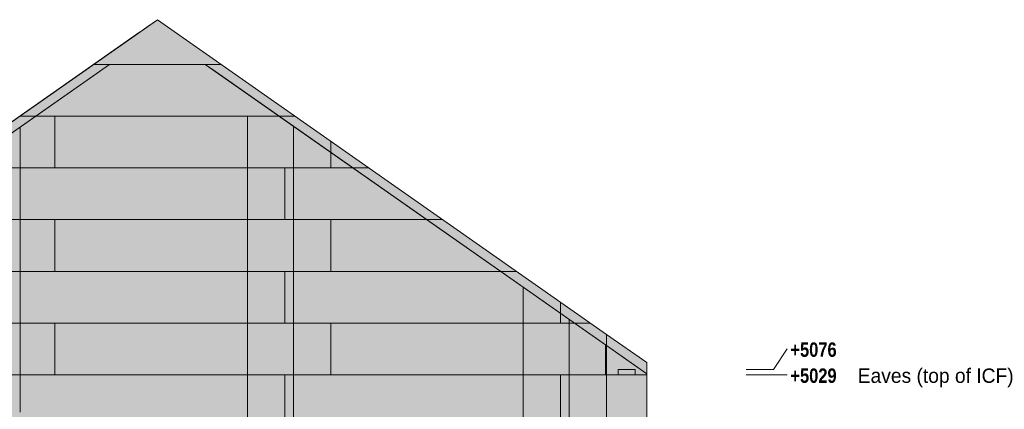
# Model space of a CAD drawing. Header units: millimetres. Extents: x 17 to 413, y 4 to 292.
# Tile 78 of 80: x 221 to 308, y 175 to 210. Entities that reach past the tile are written whole.
import ezdxf

# ---------------------------------------------------------------- set-up
doc = ezdxf.new("R2010")
doc.units = ezdxf.units.MM
for name, color, linetype in [('FILL-EPS', 7, 'Continuous'), ('FILL-LIGHT', 7, 'Continuous'), ('LINE-C_2E8C94', 7, 'Continuous'), ('LINE-C_337880', 7, 'Continuous'), ('LINE-STEEL', 7, 'Continuous'), ('LINE-STEEL_GREY', 7, 'Continuous'), ('TEXT-STEEL', 7, 'Continuous')]:
    doc.layers.add(name, color=color, linetype=linetype)
doc.styles.add('OpenSansCondensed-Bold', font='OpenSansCondensed-Bold.ttf')

msp = doc.modelspace()

# ---------------------------------------------------------------- hatches: boundary and pattern name
at = {"layer": 'FILL-EPS', "true_color": 0xccffff}
h = msp.add_hatch(color=256, dxfattribs=at)
h.dxf.hatch_style = 1
h.paths.add_polyline_path([(193.778, 155.379), (193.793, 155.382), (193.793, 181.819), (193.78, 181.81), (193.864, 181.869), (231.923, 208.518), (231.923, 208.518), (231.937, 208.528), (231.937, 208.528), (232.566, 208.968), (233.5, 209.622), (233.5, 209.622), (273.207, 181.819), (273.207, 181.819), (273.207, 181.819), (273.207, 181.819), (273.207, 155.382), (193.793, 155.382), (193.793, 155.382), (193.793, 155.382), (193.793, 155.382), (193.793, 155.382), (193.778, 155.379)])
h = msp.add_hatch(color=256, dxfattribs=at)
h.dxf.hatch_style = 1
h.paths.add_polyline_path([(193.793, 155.382), (193.793, 181.819), (233.5, 209.622), (233.5, 209.622), (233.5, 209.622), (233.5, 209.622), (233.5, 209.622), (273.207, 181.819), (273.207, 155.382), (273.207, 155.382), (273.207, 155.382), (273.207, 155.382)])
h = msp.add_hatch(color=256, dxfattribs=at)
h.dxf.hatch_style = 1
h.paths.add_polyline_path([(193.796, 155.382), (193.796, 180.832), (229.274, 205.674), (237.726, 205.674), (273.204, 180.832), (273.204, 155.382)])
h.paths.add_polyline_path([(215.933, 174.949), (215.933, 164.276), (222.938, 164.276), (222.938, 174.949)], flags=0)
h = msp.add_hatch(color=256, dxfattribs=at)
h.dxf.hatch_style = 1
h.paths.add_polyline_path([(193.796, 155.382), (193.796, 180.832), (193.796, 180.832), (193.896, 180.901), (193.896, 180.901), (193.896, 180.901), (193.896, 180.901), (229.274, 205.674), (229.274, 205.674), (229.274, 205.674), (237.726, 205.674), (237.726, 205.674), (238.335, 205.247), (273.105, 180.901), (273.105, 180.901), (273.204, 180.832), (273.204, 178.242), (273.204, 178.242), (273.204, 155.382), (273.204, 155.382)])
h.paths.add_polyline_path([(223.188, 164.276), (223.188, 175.199), (215.683, 175.199), (215.683, 164.276)], flags=0)
h = msp.add_hatch(color=256, dxfattribs=at)
h.dxf.hatch_style = 1
h.paths.add_polyline_path([(193.796, 155.382), (193.796, 178.242), (193.896, 178.242), (193.896, 180.901), (193.896, 180.901), (193.896, 180.901), (228.665, 205.247), (228.665, 205.247), (228.665, 205.247), (229.274, 205.674), (237.726, 205.674), (237.726, 205.674), (273.105, 180.901), (273.105, 180.901), (273.105, 178.242), (273.12, 178.246), (273.121, 178.242), (273.204, 178.242), (273.204, 155.382), (273.204, 155.382), (193.796, 155.382), (193.796, 155.382), (193.796, 155.382)])
h.paths.add_polyline_path([(215.703, 175.197), (215.688, 175.199), (215.688, 164.276), (223.193, 164.276), (223.193, 175.199), (215.704, 175.199)], flags=0)
h = msp.add_hatch(color=256, dxfattribs=at)
h.dxf.hatch_style = 1
h.paths.add_polyline_path([(193.796, 155.382), (193.796, 180.832), (193.796, 180.832), (193.796, 180.832), (193.796, 180.832), (193.796, 180.832), (193.796, 180.832), (193.796, 180.832), (229.274, 205.674), (229.274, 205.674), (229.274, 205.674), (229.274, 205.674), (237.726, 205.674), (237.726, 205.674), (237.726, 205.674), (237.726, 205.674), (273.204, 180.832), (273.204, 155.382)])
h.paths.add_polyline_path([(215.938, 174.949), (215.938, 164.276), (222.943, 164.276), (222.943, 174.949)], flags=0)
h = msp.add_hatch(color=256, dxfattribs=at)
h.dxf.hatch_style = 1
h.paths.add_polyline_path([(273.207, 181.819), (276.763, 179.329), (276.763, 178.242), (273.207, 178.242)])
h = msp.add_hatch(color=256, dxfattribs=at)
h.dxf.hatch_style = 1
h.paths.add_polyline_path([(273.207, 181.819), (276.763, 179.329), (276.763, 178.242), (273.207, 178.242)])
h = msp.add_hatch(color=256, dxfattribs=at)
h.dxf.hatch_style = 1
h.paths.add_polyline_path([(273.105, 178.242), (273.105, 178.242), (273.105, 178.242), (273.105, 180.901), (273.204, 180.832), (273.204, 178.242)])
h = msp.add_hatch(color=256, dxfattribs=at)
h.dxf.hatch_style = 1
h.paths.add_polyline_path([(273.2, 180.847), (273.2, 180.847), (273.201, 180.848), (273.202, 180.848), (273.204, 180.832), (276.763, 178.34), (276.763, 170.069), (276.763, 170.069), (276.763, 155.382), (276.763, 155.382), (273.204, 155.382), (273.204, 180.832), (273.204, 180.832), (273.204, 180.832), (273.204, 180.832), (273.204, 180.832), (273.199, 180.847)])
h = msp.add_hatch(color=256, dxfattribs=at)
h.dxf.hatch_style = 1
h.paths.add_polyline_path([(273.204, 155.382), (273.204, 180.832), (276.763, 178.34), (276.763, 170.088), (276.763, 170.084), (276.763, 155.382)])
h = msp.add_hatch(color=256, dxfattribs=at)
h.dxf.hatch_style = 1
h.paths.add_polyline_path([(273.204, 155.372), (273.204, 178.242), (273.204, 178.242), (273.204, 178.242), (273.204, 180.832), (273.204, 180.832), (273.204, 180.832), (273.204, 180.832), (276.763, 178.34), (276.763, 178.246), (276.763, 178.242), (276.763, 178.242), (276.763, 170.094), (276.763, 170.079), (276.763, 170.075), (276.763, 155.382), (273.207, 155.382)])
h = msp.add_hatch(color=256, dxfattribs=at)
h.dxf.hatch_style = 1
h.paths.add_polyline_path([(273.204, 178.242), (273.204, 180.832), (275, 179.574), (276.763, 178.34), (276.763, 178.34), (276.763, 178.242), (273.204, 178.242)])
h = msp.add_hatch(color=256, dxfattribs=at)
h.dxf.hatch_style = 1
h.paths.add_polyline_path([(273.203, 155.366), (273.203, 155.366), (273.204, 155.372), (273.204, 155.378), (273.204, 155.382), (273.204, 178.242), (273.207, 178.242), (273.207, 178.246), (273.207, 178.242), (276.763, 178.242), (276.763, 170.098), (276.763, 170.094), (276.763, 170.088), (276.763, 170.084), (276.763, 155.382), (273.207, 155.382), (273.204, 155.366), (273.204, 155.366), (273.203, 155.366)])
h = msp.add_hatch(color=256, dxfattribs=at)
h.dxf.hatch_style = 1
h.paths.add_polyline_path([(273.207, 155.382), (273.207, 155.382), (273.207, 178.242), (276.763, 178.242), (276.763, 155.382), (273.207, 155.382)])
h = msp.add_hatch(color=256, dxfattribs=at)
h.dxf.hatch_style = 1
h.paths.add_polyline_path([(273.207, 178.242), (276.763, 178.242), (276.763, 155.382), (276.763, 155.382), (276.763, 155.382), (273.207, 155.382)])
at = {"layer": 'FILL-LIGHT', "true_color": 0xd9d9d9}
h = msp.add_hatch(color=256, dxfattribs=at)
h.dxf.hatch_style = 1
h.paths.add_polyline_path([(274.247, 178.242), (274.247, 178.71), (275.747, 178.71), (275.747, 178.71), (275.747, 178.242), (274.247, 178.242)])
h = msp.add_hatch(color=256, dxfattribs=at)
h.dxf.hatch_style = 1
h.paths.add_polyline_path([(274.247, 178.71), (274.247, 178.71), (275.747, 178.71), (275.747, 178.242), (275.747, 178.242), (274.247, 178.242)])
h = msp.add_hatch(color=256, dxfattribs=at)
h.dxf.hatch_style = 1
h.paths.add_polyline_path([(274.247, 178.242), (274.247, 178.71), (275.747, 178.71), (275.747, 178.71), (275.747, 178.242), (274.247, 178.242)])
h = msp.add_hatch(color=256, dxfattribs=at)
h.dxf.hatch_style = 1
h.paths.add_polyline_path([(274.247, 178.71), (274.247, 178.71), (275.747, 178.71), (275.747, 178.242), (275.747, 178.242), (274.247, 178.242)])

# ---------------------------------------------------------------- linework, layer by layer
at = {"layer": 'LINE-C_2E8C94', "lineweight": 5}
for points in [[(193.778, 155.379), (193.793, 155.382), (193.793, 181.819), (193.78, 181.81), (193.864, 181.869), (231.923, 208.518), (231.923, 208.518), (231.937, 208.528), (231.937, 208.528), (232.566, 208.968), (233.5, 209.622), (233.5, 209.622), (273.207, 181.819), (273.207, 181.819), (273.207, 181.819), (273.207, 181.819), (273.207, 155.382), (193.793, 155.382), (193.793, 155.382), (193.793, 155.382), (193.793, 155.382), (193.793, 155.382), (193.778, 155.379)], [(193.793, 155.382), (193.793, 181.819), (233.5, 209.622), (233.5, 209.622), (233.5, 209.622), (233.5, 209.622), (233.5, 209.622), (273.207, 181.819), (273.207, 155.382), (273.207, 155.382), (273.207, 155.382), (273.207, 155.382)], [(193.796, 155.382), (193.796, 180.832), (229.274, 205.674), (237.726, 205.674), (273.204, 180.832), (273.204, 155.382)], [(193.796, 155.382), (193.796, 180.832), (193.796, 180.832), (193.896, 180.901), (193.896, 180.901), (193.896, 180.901), (193.896, 180.901), (229.274, 205.674), (229.274, 205.674), (229.274, 205.674), (237.726, 205.674), (237.726, 205.674), (238.335, 205.247), (273.105, 180.901), (273.105, 180.901), (273.204, 180.832), (273.204, 178.242), (273.204, 178.242), (273.204, 155.382), (273.204, 155.382)], [(193.796, 155.382), (193.796, 178.242), (193.896, 178.242), (193.896, 180.901), (193.896, 180.901), (193.896, 180.901), (228.665, 205.247), (228.665, 205.247), (228.665, 205.247), (229.274, 205.674), (237.726, 205.674), (237.726, 205.674), (273.105, 180.901), (273.105, 180.901), (273.105, 178.242), (273.12, 178.246), (273.121, 178.242), (273.204, 178.242), (273.204, 155.382), (273.204, 155.382), (193.796, 155.382), (193.796, 155.382), (193.796, 155.382)], [(193.796, 155.382), (193.796, 180.832), (193.796, 180.832), (193.796, 180.832), (193.796, 180.832), (193.796, 180.832), (193.796, 180.832), (193.796, 180.832), (229.274, 205.674), (229.274, 205.674), (229.274, 205.674), (229.274, 205.674), (237.726, 205.674), (237.726, 205.674), (237.726, 205.674), (237.726, 205.674), (273.204, 180.832), (273.204, 155.382)], [(273.207, 181.819), (276.763, 179.329), (276.763, 178.242), (273.207, 178.242)], [(273.207, 181.819), (276.763, 179.329), (276.763, 178.242), (273.207, 178.242)], [(273.105, 178.242), (273.105, 178.242), (273.105, 178.242), (273.105, 180.901), (273.204, 180.832), (273.204, 178.242)], [(273.2, 180.847), (273.2, 180.847), (273.201, 180.848), (273.202, 180.848), (273.204, 180.832), (276.763, 178.34), (276.763, 170.069), (276.763, 170.069), (276.763, 155.382), (276.763, 155.382), (273.204, 155.382), (273.204, 180.832), (273.204, 180.832), (273.204, 180.832), (273.204, 180.832), (273.204, 180.832), (273.199, 180.847)], [(273.204, 155.382), (273.204, 180.832), (276.763, 178.34), (276.763, 170.088), (276.763, 170.084), (276.763, 155.382)], [(273.204, 155.372), (273.204, 178.242), (273.204, 178.242), (273.204, 178.242), (273.204, 180.832), (273.204, 180.832), (273.204, 180.832), (273.204, 180.832), (276.763, 178.34), (276.763, 178.246), (276.763, 178.242), (276.763, 178.242), (276.763, 170.094), (276.763, 170.079), (276.763, 170.075), (276.763, 155.382), (273.207, 155.382)], [(273.204, 178.242), (273.204, 180.832), (275, 179.574), (276.763, 178.34), (276.763, 178.34), (276.763, 178.242), (273.204, 178.242)], [(273.203, 155.366), (273.203, 155.366), (273.204, 155.372), (273.204, 155.378), (273.204, 155.382), (273.204, 178.242), (273.207, 178.242), (273.207, 178.246), (273.207, 178.242), (276.763, 178.242), (276.763, 170.098), (276.763, 170.094), (276.763, 170.088), (276.763, 170.084), (276.763, 155.382), (273.207, 155.382), (273.204, 155.366), (273.204, 155.366), (273.203, 155.366)], [(273.207, 155.382), (273.207, 155.382), (273.207, 178.242), (276.763, 178.242), (276.763, 155.382), (273.207, 155.382)], [(273.207, 178.242), (276.763, 178.242), (276.763, 155.382), (276.763, 155.382), (276.763, 155.382), (273.207, 155.382)]]:
    msp.add_lwpolyline(points, close=True, dxfattribs=at)
at = {"layer": 'LINE-C_337880', "lineweight": 5}
for p, q in [((227.879, 205.674), (239.121, 205.674)), ((227.879, 205.674), (239.121, 205.674)), ((221.349, 201.102), (224.439, 201.102)), ((221.349, 201.102), (224.439, 201.102)), ((222.762, 201.102), (241.457, 201.102)), ((222.762, 201.102), (241.457, 201.102)), ((222.762, 201.102), (244.238, 201.102)), ((222.762, 201.102), (244.238, 201.102)), ((224.439, 196.53), (224.439, 201.102)), ((224.439, 201.102), (245.651, 201.102)), ((224.439, 196.53), (224.439, 201.102)), ((224.439, 201.102), (245.651, 201.102)), ((241.457, 196.53), (241.457, 201.102)), ((241.457, 201.102), (244.238, 201.102)), ((241.457, 196.53), (241.457, 201.102)), ((241.457, 201.102), (244.238, 201.102)), ((245.521, 196.53), (245.521, 200.204)), ((245.521, 196.53), (245.521, 200.204)), ((221.356, 196.53), (221.356, 200.117)), ((221.356, 196.53), (221.356, 200.117)), ((248.823, 196.53), (248.823, 198.881)), ((248.823, 196.53), (248.823, 198.881)), ((220.375, 196.53), (224.439, 196.53)), ((220.375, 196.53), (224.439, 196.53)), ((221.184, 196.53), (241.457, 196.53)), ((221.184, 196.53), (241.457, 196.53)), ((221.356, 191.958), (221.356, 196.53)), ((221.356, 196.53), (241.457, 196.53)), ((221.356, 191.958), (221.356, 196.53)), ((221.356, 196.53), (241.457, 196.53)), ((224.439, 196.53), (244.759, 196.53)), ((224.439, 196.53), (244.759, 196.53)), ((241.457, 196.53), (245.521, 196.53)), ((241.457, 196.53), (245.521, 196.53)), ((241.457, 191.958), (241.457, 196.53)), ((241.457, 196.53), (245.521, 196.53)), ((241.457, 191.958), (241.457, 196.53)), ((241.457, 196.53), (245.521, 196.53)), ((244.759, 191.958), (244.759, 196.53)), ((244.759, 196.53), (248.823, 196.53)), ((244.759, 191.958), (244.759, 196.53)), ((244.759, 196.53), (248.823, 196.53)), ((245.521, 191.958), (245.521, 196.53)), ((245.521, 196.53), (250.767, 196.53)), ((245.521, 191.958), (245.521, 196.53)), ((245.521, 196.53), (250.767, 196.53)), ((245.521, 196.53), (250.767, 196.53)), ((245.521, 196.53), (250.767, 196.53)), ((248.823, 196.53), (252.18, 196.53)), ((248.823, 196.53), (252.18, 196.53)), ((220.375, 191.958), (224.439, 191.958)), ((220.375, 191.958), (224.439, 191.958)), ((221.184, 191.958), (241.457, 191.958)), ((221.184, 191.958), (241.457, 191.958)), ((221.356, 187.386), (221.356, 191.958)), ((221.356, 191.958), (241.457, 191.958)), ((221.356, 187.386), (221.356, 191.958)), ((221.356, 191.958), (241.457, 191.958)), ((224.439, 187.386), (224.439, 191.958)), ((224.439, 191.958), (244.759, 191.958)), ((224.439, 187.386), (224.439, 191.958)), ((224.439, 191.958), (244.759, 191.958)), ((241.457, 187.386), (241.457, 191.958)), ((241.457, 191.958), (245.521, 191.958)), ((241.457, 187.386), (241.457, 191.958)), ((241.457, 191.958), (245.521, 191.958)), ((241.457, 191.958), (245.521, 191.958)), ((241.457, 191.958), (245.521, 191.958)), ((244.759, 191.958), (248.823, 191.958)), ((244.759, 191.958), (248.823, 191.958)), ((245.521, 191.958), (257.297, 191.958)), ((245.521, 191.958), (257.297, 191.958)), ((245.521, 187.386), (245.521, 191.958)), ((245.521, 191.958), (257.297, 191.958)), ((245.521, 187.386), (245.521, 191.958)), ((245.521, 191.958), (257.297, 191.958)), ((248.823, 187.386), (248.823, 191.958)), ((248.823, 191.958), (258.71, 191.958)), ((248.823, 187.386), (248.823, 191.958)), ((248.823, 191.958), (258.71, 191.958)), ((220.375, 187.386), (224.439, 187.386)), ((220.375, 187.386), (224.439, 187.386)), ((221.184, 187.386), (241.457, 187.386)), ((221.184, 187.386), (241.457, 187.386)), ((221.356, 182.814), (221.356, 187.386)), ((221.356, 187.386), (241.457, 187.386)), ((221.356, 182.814), (221.356, 187.386)), ((221.356, 187.386), (241.457, 187.386)), ((224.439, 187.386), (244.759, 187.386)), ((224.439, 187.386), (244.759, 187.386)), ((241.457, 187.386), (245.521, 187.386)), ((241.457, 187.386), (245.521, 187.386)), ((241.457, 182.814), (241.457, 187.386)), ((241.457, 187.386), (245.521, 187.386)), ((241.457, 182.814), (241.457, 187.386)), ((241.457, 187.386), (245.521, 187.386)), ((244.759, 182.814), (244.759, 187.386)), ((244.759, 187.386), (248.823, 187.386)), ((244.759, 182.814), (244.759, 187.386)), ((244.759, 187.386), (248.823, 187.386)), ((245.521, 182.814), (245.521, 187.386)), ((245.521, 187.386), (263.826, 187.386)), ((245.521, 182.814), (245.521, 187.386)), ((245.521, 187.386), (263.826, 187.386)), ((245.521, 187.386), (263.826, 187.386)), ((245.521, 187.386), (263.826, 187.386)), ((248.823, 187.386), (265.239, 187.386)), ((248.823, 187.386), (265.239, 187.386)), ((265.841, 182.814), (265.841, 185.976)), ((265.841, 182.814), (265.841, 185.976)), ((269.143, 182.814), (269.143, 184.653)), ((269.143, 182.814), (269.143, 184.653)), ((220.375, 182.814), (224.439, 182.814)), ((220.375, 182.814), (224.439, 182.814)), ((221.184, 182.814), (241.457, 182.814)), ((221.184, 182.814), (241.457, 182.814)), ((221.356, 178.242), (221.356, 182.814)), ((221.356, 182.814), (241.457, 182.814)), ((221.356, 178.242), (221.356, 182.814)), ((221.356, 182.814), (241.457, 182.814)), ((224.439, 178.242), (224.439, 182.814)), ((224.439, 182.814), (244.759, 182.814)), ((224.439, 178.242), (224.439, 182.814)), ((224.439, 182.814), (244.759, 182.814)), ((241.457, 178.242), (241.457, 182.814)), ((241.457, 182.814), (245.521, 182.814)), ((241.457, 178.242), (241.457, 182.814)), ((241.457, 182.814), (245.521, 182.814)), ((241.457, 182.814), (245.521, 182.814)), ((241.457, 182.814), (245.521, 182.814)), ((244.759, 182.814), (248.823, 182.814)), ((244.759, 182.814), (248.823, 182.814)), ((245.521, 182.814), (265.841, 182.814)), ((245.521, 182.814), (265.841, 182.814)), ((245.521, 178.242), (245.521, 182.814)), ((245.521, 182.814), (265.841, 182.814)), ((245.521, 178.242), (245.521, 182.814)), ((245.521, 182.814), (265.841, 182.814)), ((248.823, 178.242), (248.823, 182.814)), ((248.823, 182.814), (269.143, 182.814)), ((248.823, 178.242), (248.823, 182.814)), ((248.823, 182.814), (269.143, 182.814)), ((265.841, 178.242), (265.841, 182.814)), ((265.841, 182.814), (269.905, 182.814)), ((265.841, 178.242), (265.841, 182.814)), ((265.841, 182.814), (269.905, 182.814)), ((265.841, 182.814), (269.905, 182.814)), ((265.841, 182.814), (269.905, 182.814)), ((269.143, 182.814), (271.769, 182.814)), ((269.143, 182.814), (271.769, 182.814)), ((269.905, 182.814), (269.905, 183.13)), ((269.905, 182.814), (269.905, 183.13)), ((269.905, 182.814), (270.356, 182.814)), ((269.905, 182.814), (270.356, 182.814)), ((269.905, 178.242), (269.905, 182.814)), ((269.905, 182.814), (270.356, 182.814)), ((269.905, 178.242), (269.905, 182.814)), ((269.905, 182.814), (270.356, 182.814)), ((220.375, 178.242), (224.439, 178.242)), ((220.375, 178.242), (224.439, 178.242)), ((221.184, 178.242), (241.457, 178.242)), ((221.184, 178.242), (241.457, 178.242)), ((221.356, 178.242), (241.457, 178.242)), ((221.356, 174.959), (221.356, 178.242)), ((221.356, 178.242), (241.457, 178.242)), ((221.356, 175.209), (221.356, 178.242)), ((224.439, 178.242), (244.759, 178.242)), ((224.439, 178.242), (244.759, 178.242)), ((241.457, 178.242), (245.521, 178.242)), ((241.457, 178.242), (245.521, 178.242)), ((241.457, 173.67), (241.457, 178.242)), ((241.457, 178.242), (245.521, 178.242)), ((241.457, 173.67), (241.457, 178.242)), ((241.457, 178.242), (245.521, 178.242)), ((244.759, 173.67), (244.759, 178.242)), ((244.759, 178.242), (248.823, 178.242)), ((244.759, 173.67), (244.759, 178.242)), ((244.759, 178.242), (248.823, 178.242)), ((245.521, 173.67), (245.521, 178.242)), ((245.521, 178.242), (265.841, 178.242)), ((245.521, 173.67), (245.521, 178.242)), ((245.521, 178.242), (265.841, 178.242)), ((245.521, 178.242), (265.841, 178.242)), ((245.521, 178.242), (265.841, 178.242)), ((248.823, 178.242), (269.143, 178.242)), ((248.823, 178.242), (269.143, 178.242)), ((265.841, 178.242), (269.905, 178.242)), ((265.841, 178.242), (269.905, 178.242)), ((265.841, 173.67), (265.841, 178.242)), ((265.841, 178.242), (269.905, 178.242)), ((265.841, 173.67), (265.841, 178.242)), ((265.841, 178.242), (269.905, 178.242)), ((269.143, 173.67), (269.143, 178.242)), ((269.143, 178.242), (273.197, 178.242)), ((269.143, 173.67), (269.143, 178.242)), ((269.143, 178.242), (273.197, 178.242)), ((269.905, 173.67), (269.905, 178.242)), ((269.905, 178.242), (273.194, 178.242)), ((269.905, 173.67), (269.905, 178.242)), ((269.905, 178.242), (273.194, 178.242)), ((269.905, 178.242), (273.095, 178.242)), ((269.905, 178.242), (273.194, 178.242)), ((273.214, 178.242), (276.753, 178.242)), ((273.214, 178.242), (276.753, 178.242)), ((273.214, 178.242), (276.753, 178.242))]:
    msp.add_line(p, q, dxfattribs=at)
at = {"layer": 'LINE-STEEL', "lineweight": 5}
for p, q in [((287.963, 178.71), (289.163, 180.54)), ((285.563, 178.71), (287.963, 178.71)), ((285.563, 178.24), (287.963, 178.24)), ((287.963, 178.24), (289.163, 178.24))]:
    msp.add_line(p, q, dxfattribs=at)
at = {"layer": 'LINE-STEEL_GREY', "lineweight": 5}
for points in [[(274.247, 178.242), (274.247, 178.71), (275.747, 178.71), (275.747, 178.71), (275.747, 178.242), (274.247, 178.242)], [(274.247, 178.71), (274.247, 178.71), (275.747, 178.71), (275.747, 178.242), (275.747, 178.242), (274.247, 178.242)], [(274.247, 178.242), (274.247, 178.71), (275.747, 178.71), (275.747, 178.71), (275.747, 178.242), (274.247, 178.242)], [(274.247, 178.71), (274.247, 178.71), (275.747, 178.71), (275.747, 178.242), (275.747, 178.242), (274.247, 178.242)]]:
    msp.add_lwpolyline(points, close=True, dxfattribs=at)

# ---------------------------------------------------------------- texts
at = {"layer": 'TEXT-STEEL', "style": 'OpenSansCondensed-Bold'}
for s, p in [('+5076', (289.463, 179.84)), ('+5029', (289.463, 177.54))]:
    msp.add_text(s, height=1.27, dxfattribs=at).set_placement(p)
at = {"layer": 'TEXT-STEEL'}
msp.add_text('Eaves (top of ICF)', height=1.27, dxfattribs=at).set_placement((295.417, 177.54))

doc.saveas('drawing.dxf')
